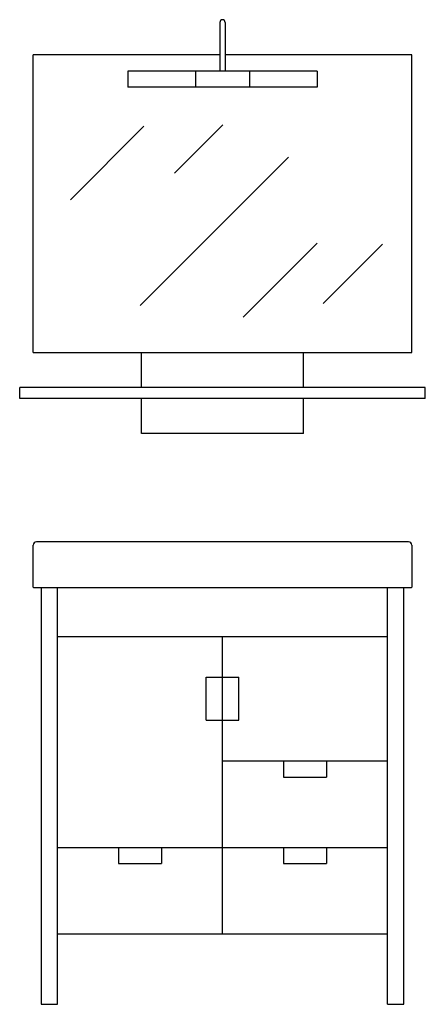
# Model space of a CAD drawing. Header units: millimetres. Extents: x -0.38 to 0.38, y 0 to 1.82.
import ezdxf

# ---------------------------------------------------------------- set-up
doc = ezdxf.new("R2010")
doc.units = ezdxf.units.MM
doc.layers.add('BLOCKS', color=3, linetype='Continuous')

msp = doc.modelspace()

# ---------------------------------------------------------------- linework, layer by layer
at = {"layer": 'BLOCKS'}
for p, q in [((-0.005, 1.815), (-0.005, 1.725)), ((0.005, 1.815), (0.005, 1.725)), ((-0.005, 1.755), (-0.35, 1.755)), ((-0.35, 1.205), (-0.35, 1.755)), ((0.35, 1.755), (0.005, 1.755)), ((0.35, 1.205), (0.35, 1.755)), ((-0.175, 1.725), (-0.175, 1.695)), ((0.175, 1.725), (-0.175, 1.725)), ((-0.05, 1.725), (-0.05, 1.695)), ((0.05, 1.725), (0.05, 1.695)), ((0.175, 1.725), (0.175, 1.695)), ((0.175, 1.695), (-0.175, 1.695)), ((-0.1454, 1.623), (-0.2811, 1.4873)), ((0.0006, 1.6255), (-0.0886, 1.5363)), ((0.1218, 1.5657), (-0.1521, 1.2919)), ((0.1748, 1.4067), (0.0381, 1.2699)), ((0.2959, 1.405), (0.1862, 1.2953)), ((-0.35, 1.205), (0.35, 1.205)), ((-0.15, 1.14), (-0.15, 1.205)), ((0.15, 1.14), (0.15, 1.205)), ((-0.375, 1.12), (-0.375, 1.14)), ((0.375, 1.14), (-0.375, 1.14)), ((0.375, 1.12), (0.375, 1.14)), ((0.375, 1.12), (-0.375, 1.12)), ((-0.15, 1.055), (-0.15, 1.12)), ((0.15, 1.055), (0.15, 1.12)), ((0.15, 1.055), (-0.15, 1.055)), ((-0.35, 0.771), (-0.35, 0.849)), ((0.344, 0.855), (-0.344, 0.855)), ((0.35, 0.849), (0.35, 0.771)), ((0.349, 0.77), (-0.349, 0.77)), ((-0.335, 0.77), (-0.335, 0)), ((-0.305, 0), (-0.305, 0.77)), ((0.305, 0), (0.305, 0.77)), ((0.335, 0), (0.335, 0.77)), ((-0.305, 0.68), (0.305, 0.68)), ((0, 0.13), (0, 0.68)), ((-0.03, 0.525), (-0.03, 0.605)), ((-0.03, 0.605), (0.03, 0.605)), ((0.03, 0.525), (0.03, 0.605)), ((-0.03, 0.525), (0.03, 0.525)), ((0, 0.45), (0.305, 0.45)), ((0.1125, 0.45), (0.1125, 0.42)), ((0.1925, 0.45), (0.1925, 0.42)), ((0.1125, 0.42), (0.1925, 0.42)), ((-0.305, 0.29), (0.305, 0.29)), ((-0.1925, 0.29), (-0.1925, 0.26)), ((-0.1125, 0.29), (-0.1125, 0.26)), ((0.1125, 0.29), (0.1125, 0.26)), ((0.1925, 0.29), (0.1925, 0.26)), ((-0.1925, 0.26), (-0.1125, 0.26)), ((0.1125, 0.26), (0.1925, 0.26)), ((-0.305, 0.13), (0.305, 0.13)), ((-0.335, 0), (-0.305, 0)), ((0.305, 0), (0.335, 0))]:
    msp.add_line(p, q, dxfattribs=at)
for centre, radius, start, end in [((0, 1.815), 0.005, 0, 180), ((-0.344, 0.849), 0.006, 90, 180), ((0.344, 0.849), 0.006, 0, 90), ((-0.349, 0.771), 0.001, 180, 270), ((0.349, 0.771), 0.001, 270, 0)]:
    msp.add_arc(centre, radius, start, end, dxfattribs=at)

doc.saveas('drawing.dxf')
